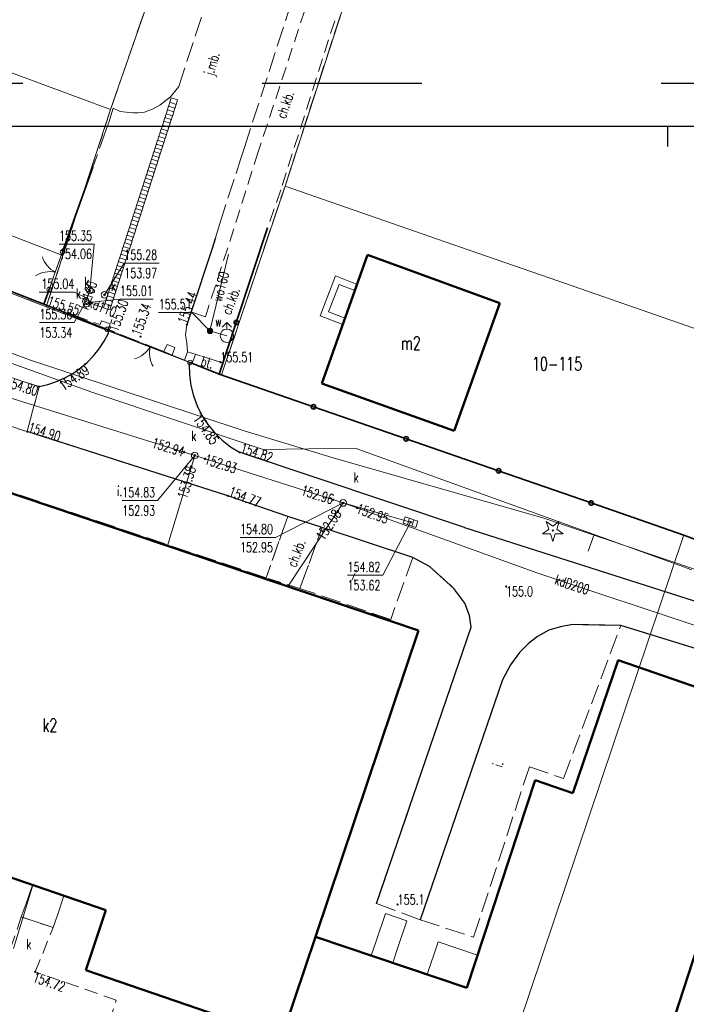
# Model space of a CAD drawing. Header units: metres. Extents: x 7454870 to 7460959, y 5886692 to 5887063.
# Tile 9 of 55: x 7457860 to 7457910, y 5886865 to 5886939. Entities that reach past the tile are written whole.
import ezdxf
from ezdxf.enums import TextEntityAlignment as Align

# ---------------------------------------------------------------- set-up
doc = ezdxf.new("R2010")
doc.units = ezdxf.units.M
doc.header["$MEASUREMENT"] = 0
for name, pattern in [('1_OTKC', [1.5, 1, -0.5]), ('1_OTKJ', [2, 1.5, -0.5]), ('1_OTKK', [0]), ('1_OTKU', [2, 1.5, -0.5]), ('1_OTZT', [1.5, 1, -0.5]), ('2_EGBS', [0]), ('2_EGBSG', [0]), ('2_EGBU_A', [0]), ('3_SUEP_A', [0]), ('3_SUKD', [0]), ('3_SUKP', [0]), ('3_SUWP', [0]), ('ACAD_ISO03W100', [30, 12, -18]), ('EGDE', [0]), ('EGKK', [2, 1.5, -0.5])]:
    doc.linetypes.add(name, pattern=pattern)
doc.layers.get('0').update_dxf_attribs({"color": 210, "linetype": 'CONTINUOUS', "lineweight": 100})
doc.layers.add('^ ramka cienka', color=1, linetype='CONTINUOUS')
for name, color, linetype, lineweight in [('Dzialki', 7, 'EGDE', 18), ('EGBB_E_T_0', 7, 'CONTINUOUS', 20), ('EGBB_L_0', 7, '2_EGBU_A', 50), ('EGBE_L_3', 7, '2_EGBS', 18), ('Kontury', 3, 'EGKK', 18), ('Numery_dzialek', 7, 'CONTINUOUS', 9), ('OTK_E_T_0', 7, 'CONTINUOUS', 0), ('OTK_E_T_1', 7, 'CONTINUOUS', 0), ('OTK_E_T_3', 7, 'CONTINUOUS', 0), ('OTK_L_0', 7, '1_OTKJ', 18), ('OTK_L_1', 7, '1_OTKK', 25), ('OTK_L_2', 7, '1_OTKC', 18), ('OTK_L_4', 7, '1_OTKU', 18), ('OTO_L_0', 7, 'CONTINUOUS', 35), ('OTO_L_1', 7, 'CONTINUOUS', 18), ('OTR_T_0', 7, 'CONTINUOUS', 18), ('OTR_T_1', 7, 'CONTINUOUS', 18), ('OTZ_L_3', 7, '1_OTZT', 18), ('OTZ_T_1', 85, 'CONTINUOUS', 18), ('SUEP_L_0', 1, '3_SUEP_A', 18), ('SUK_T_1', 36, 'CONTINUOUS', 18), ('SUKP_E_T_0', 36, 'CONTINUOUS', 0), ('SUKP_L_0', 36, '3_SUKP', 18), ('SUKR_T_0', 36, 'CONTINUOUS', 18), ('SUP_E_T_1', 7, 'CONTINUOUS', 0), ('SUP_T_4', 7, 'CONTINUOUS', 18), ('SUW_E_T_2', 5, 'CONTINUOUS', 0), ('SUW_T_2', 5, 'CONTINUOUS', 18), ('SUW_T_5', 5, 'CONTINUOUS', 18), ('SUWP_E_T_0', 5, 'CONTINUOUS', 0), ('SUWP_L_0', 5, '3_SUWP', 18), ('SUWR_T_0', 5, 'CONTINUOUS', 18)]:
    doc.layers.add(name, color=color, linetype=linetype, lineweight=lineweight)
for name, color, linetype, lineweight, true_color in [('SUK_E_T_4', 7, 'CONTINUOUS', 0, 0x803300), ('SUK_L_2', 7, 'CONTINUOUS', 18, 0x803300), ('SUK_T_3', 7, 'CONTINUOUS', 18, 0x803300)]:
    doc.layers.add(name, color=color, linetype=linetype, lineweight=lineweight, true_color=true_color)
doc.styles.get("Standard").update_dxf_attribs({"font": 'Simplex.SHX', "width": 0.75})

# ---------------------------------------------------------------- blocks, each defined once
blk = doc.blocks.new('2_OTRN')
at = {"color": 0, "linetype": 'Continuous'}
blk.add_circle((0, 0), 0.045, dxfattribs=at)
blk = doc.blocks.new('2_OTRS')
at = {"color": 0, "linetype": 'Continuous'}
blk.add_circle((0, 0), 0.045, dxfattribs=at)
blk = doc.blocks.new('2_OTZG')
at = {"color": 0, "linetype": 'Continuous'}
for p, q in [((-0.78225, -0.26495), (-0.3012, 0.09375)), ((-0.3012, 0.09375), (-0.4937, 0.6621)), ((-0.4937, 0.6621), (-0.0039, 0.31545)), ((-0.0039, 0.31545), (0.4771, 0.67415)), ((0.4771, 0.67415), (0.2988, 0.1012)), ((0.2988, 0.1012), (0.7886, -0.24545)), ((-0.18225, -0.2575), (-0.78225, -0.26495)), ((0.01025, -0.82585), (-0.18225, -0.2575)), ((0.1886, -0.2529), (0.01025, -0.82585)), ((0.7886, -0.24545), (0.1886, -0.2529))]:
    blk.add_line(p, q, dxfattribs=at)
blk.add_circle((0, 0), 0.045, dxfattribs=at)
blk = doc.blocks.new('4_SUKK')
at = {"color": 0, "linetype": 'Continuous'}
for p, q in [((-0.5, -0.25), (-0.5, 0.25)), ((-0.5, 0.25), (0.5, 0.25)), ((-0.175, 0.25), (-0.175, -0.25)), ((0.175, 0.25), (0.175, -0.25)), ((0.5, 0.25), (0.5, -0.25)), ((0.5, -0.25), (-0.5, -0.25))]:
    blk.add_line(p, q, dxfattribs=at)
blk = doc.blocks.new('4_SUKS')
at = {"color": 0, "linetype": 'Continuous'}
blk.add_circle((0, 0), 0.25, dxfattribs=at)
blk = doc.blocks.new('4_SUPS')
at = {"color": 0, "linetype": 'Continuous'}
blk.add_circle((0, 0), 0.0625, dxfattribs=at)
blk = doc.blocks.new('4_SUPW')
at = {"color": 0, "linetype": 'Continuous'}
blk.add_circle((0, 0), 0.25, dxfattribs=at)
blk = doc.blocks.new('4_SUWW')
at = {"color": 0, "linetype": 'Continuous'}
for radius in [0.2, 0.175, 0.15, 0.125, 0.1, 0.075, 0.05, 0.025, 0.00715]:
    blk.add_circle((0, 0), radius, dxfattribs=at)
blk = doc.blocks.new('4_SUWH')
at = {"color": 0, "linetype": 'Continuous'}
for p, q in [((0, 1), (-0.35355, 0.64645)), ((0, 1), (0.35355, 0.64645)), ((0, 0.5), (0, 1))]:
    blk.add_line(p, q, dxfattribs=at)
blk.add_circle((0, 0), 0.5, dxfattribs=at)

msp = doc.modelspace()

# ---------------------------------------------------------------- linework, layer by layer
at = {"layer": '^ ramka cienka', "color": 8, "linetype": 'ACAD_ISO03W100'}
msp.add_line((7457788.204, 5886934.589), (7457998.204, 5886934.589), dxfattribs=at)
at = {"layer": '^ ramka cienka', "color": 215}
for p, q in [((7457994.704, 5886931.339), (7457801.034, 5886931.339)), ((7457908.704, 5886929.839), (7457908.704, 5886931.339))]:
    msp.add_line(p, q, dxfattribs=at)
at = {"layer": 'Dzialki'}
for p, q in [((7457873.2, 5886951.18), (7457866.8, 5886932.62)), ((7457879.91, 5886926.85), (7457887.6, 5886950.56)), ((7457801.61, 5886945.43), (7457863.21, 5886921.63)), ((7457800.15, 5886941.71), (7457861.96, 5886917.78)), ((7457866.8, 5886932.62), (7457843.5, 5886941.21)), ((7457863.21, 5886921.63), (7457866.8, 5886932.62)), ((7457879.91, 5886926.85), (7457875.14, 5886912.67)), ((7457893.1, 5886922.27), (7457879.91, 5886926.85)), ((7457900.43, 5886919.73), (7457893.1, 5886922.27)), ((7457861.96, 5886917.78), (7457863.21, 5886921.63)), ((7457907.77, 5886917.18), (7457900.43, 5886919.73)), ((7457875.14, 5886912.67), (7457861.96, 5886917.78)), ((7457915.11, 5886914.63), (7457907.77, 5886917.18)), ((7457909.89, 5886900.63), (7457875.14, 5886912.67)), ((7457909.89, 5886900.63), (7457882.97, 5886820.67)), ((7457922.19, 5886896.36), (7457909.89, 5886900.63))]:
    msp.add_line(p, q, dxfattribs=at)
at = {"layer": 'EGBB_L_0', "linetype": '2_EGBU_A'}
for p, q in [((7457886.12, 5886921.68), (7457882.67, 5886912.01)), ((7457896.06, 5886918.06), (7457886.12, 5886921.68)), ((7457892.63, 5886908.46), (7457896.06, 5886918.06)), ((7457882.67, 5886912.01), (7457892.63, 5886908.46)), ((7457889.95, 5886893.46), (7457843.43, 5886909.12)), ((7457882.2, 5886870.43), (7457889.95, 5886893.46)), ((7457904.97, 5886891.21), (7457901.55, 5886881.22)), ((7457911.13, 5886889.1), (7457904.97, 5886891.21)), ((7457834.73, 5886883.28), (7457866.45, 5886872.43)), ((7457898.71, 5886882.19), (7457893.57, 5886866.59)), ((7457901.55, 5886881.22), (7457898.71, 5886882.19)), ((7457909.23, 5886864.46), (7457912.75, 5886875.37)), ((7457866.45, 5886872.43), (7457864.93, 5886867.91)), ((7457879.66, 5886862.88), (7457882.2, 5886870.43)), ((7457893.57, 5886866.59), (7457882.2, 5886870.43)), ((7457864.93, 5886867.91), (7457876.69, 5886863.89))]:
    msp.add_line(p, q, dxfattribs=at)
at = {"layer": 'EGBE_L_3', "linetype": '2_EGBS'}
for p, q in [((7457883.7, 5886920.1), (7457882.55, 5886917.11)), ((7457885.331, 5886919.469), (7457883.7, 5886920.1)), ((7457883.98, 5886919.45), (7457883.19, 5886917.4)), ((7457885.168, 5886919.011), (7457883.98, 5886919.45)), ((7457885.168, 5886919.011), (7457885.331, 5886919.469)), ((7457884.426, 5886916.932), (7457885.168, 5886919.011)), ((7457882.55, 5886917.11), (7457884.255, 5886916.452)), ((7457883.19, 5886917.4), (7457884.426, 5886916.932)), ((7457884.255, 5886916.452), (7457884.426, 5886916.932)), ((7457860.929, 5886874.318), (7457860.414, 5886872.863)), ((7457863.287, 5886873.512), (7457860.929, 5886874.318)), ((7457862.793, 5886872.066), (7457863.287, 5886873.512)), ((7457860.08, 5886871.92), (7457862.47, 5886871.12)), ((7457862.47, 5886871.12), (7457862.793, 5886872.066)), ((7457887.46, 5886872.19), (7457886.76, 5886870.11)), ((7457889.08, 5886871.64), (7457887.46, 5886872.19)), ((7457886.76, 5886870.11), (7457886.389, 5886869.015)), ((7457888.009, 5886868.468), (7457888.38, 5886869.56)), ((7457891.42, 5886870.06), (7457890.589, 5886867.597)), ((7457894.383, 5886869.059), (7457891.42, 5886870.06)), ((7457886.389, 5886869.015), (7457888.009, 5886868.468)), ((7457893.57, 5886866.59), (7457894.383, 5886869.059)), ((7457890.589, 5886867.597), (7457893.57, 5886866.59))]:
    msp.add_line(p, q, dxfattribs=at)
at = {"layer": 'EGBE_L_3', "linetype": '2_EGBSG'}
for p, q in [((7457860.414, 5886872.863), (7457860.08, 5886871.92)), ((7457888.38, 5886869.56), (7457889.08, 5886871.64))]:
    msp.add_line(p, q, dxfattribs=at)
at = {"layer": 'Kontury'}
for p, q in [((7457873.2, 5886951.18), (7457866.8, 5886932.62)), ((7457879.91, 5886926.85), (7457887.6, 5886950.56)), ((7457861.96, 5886917.78), (7457800.15, 5886941.71)), ((7457866.8, 5886932.62), (7457863.21, 5886921.63)), ((7457875.14, 5886912.67), (7457879.91, 5886926.85)), ((7457863.21, 5886921.63), (7457861.96, 5886917.78)), ((7457861.96, 5886917.78), (7457875.14, 5886912.67)), ((7457909.89, 5886900.63), (7457875.14, 5886912.67)), ((7457922.19, 5886896.36), (7457909.89, 5886900.63))]:
    msp.add_line(p, q, dxfattribs=at)
at = {"layer": 'OTK_L_0', "linetype": '1_OTKJ'}
for p, q in [((7457876.86, 5886929.76), (7457880.78, 5886941.85)), ((7457873.63, 5886939.55), (7457871.92, 5886934.34)), ((7457871.92, 5886934.34), (7457871.29, 5886933.57)), ((7457871.29, 5886933.57), (7457870.5, 5886932.94)), ((7457866.983, 5886932.7), (7457866.663, 5886931.629)), ((7457867.51, 5886932.45), (7457866.983, 5886932.7)), ((7457867.97, 5886932.4), (7457867.51, 5886932.45)), ((7457870, 5886932.65), (7457869.34, 5886932.42)), ((7457870.5, 5886932.94), (7457870, 5886932.65)), ((7457868.5, 5886932.36), (7457867.97, 5886932.4)), ((7457868.85, 5886932.36), (7457868.5, 5886932.36)), ((7457869.34, 5886932.42), (7457868.85, 5886932.36)), ((7457866.475, 5886931.105), (7457865.464, 5886928.28)), ((7457866.663, 5886931.629), (7457866.475, 5886931.105)), ((7457876.56, 5886928.86), (7457876.86, 5886929.76)), ((7457876.23, 5886927.8), (7457876.56, 5886928.86)), ((7457865.464, 5886928.28), (7457863.185, 5886921.912)), ((7457875, 5886924.05), (7457876.23, 5886927.8)), ((7457874.68, 5886922.96), (7457875, 5886924.05)), ((7457874.4, 5886922.09), (7457874.68, 5886922.96)), ((7457872.85, 5886917.4), (7457874.4, 5886922.09)), ((7457863.185, 5886921.912), (7457862.174, 5886919.088)), ((7457862.174, 5886919.088), (7457861.78, 5886917.98)), ((7457861.78, 5886917.98), (7457866, 5886916.44)), ((7457872.53, 5886916.42), (7457872.85, 5886917.4)), ((7457866, 5886916.44), (7457866.12, 5886916.73)), ((7457866.12, 5886916.73), (7457866.77, 5886916.51)), ((7457866.77, 5886916.51), (7457866.62, 5886916.08)), ((7457872.44, 5886915.68), (7457872.53, 5886916.42)), ((7457866.634, 5886915.795), (7457866.312, 5886915.193)), ((7457870.8, 5886914.42), (7457866.62, 5886916.08)), ((7457866.62, 5886916.08), (7457866.634, 5886915.795)), ((7457872.52, 5886915.04), (7457872.44, 5886915.68)), ((7457866.312, 5886915.193), (7457865.934, 5886914.624)), ((7457870.8, 5886914.42), (7457871.05, 5886914.96)), ((7457871.05, 5886914.96), (7457871.63, 5886914.72)), ((7457871.63, 5886914.72), (7457871.42, 5886914.14)), ((7457872.59, 5886914.39), (7457872.52, 5886915.04)), ((7457865.505, 5886914.092), (7457865.028, 5886913.604)), ((7457865.934, 5886914.624), (7457865.505, 5886914.092)), ((7457871.42, 5886914.14), (7457870.8, 5886914.42)), ((7457872.348, 5886913.766), (7457871.42, 5886914.14)), ((7457872.348, 5886913.766), (7457872.59, 5886914.39)), ((7457865.028, 5886913.604), (7457864.507, 5886913.162)), ((7457872.767, 5886913.599), (7457872.348, 5886913.766)), ((7457872.701, 5886913.459), (7457872.767, 5886913.599)), ((7457872.721, 5886912.657), (7457872.701, 5886913.459)), ((7457863.947, 5886912.772), (7457863.352, 5886912.436)), ((7457864.507, 5886913.162), (7457863.947, 5886912.772)), ((7457872.829, 5886911.863), (7457872.721, 5886912.657)), ((7457861.417, 5886911.781), (7457860.53, 5886908.4)), ((7457862.082, 5886911.938), (7457861.417, 5886911.781)), ((7457862.729, 5886912.157), (7457862.082, 5886911.938)), ((7457863.352, 5886912.436), (7457862.729, 5886912.157)), ((7457873.023, 5886911.084), (7457872.829, 5886911.863)), ((7457873.302, 5886910.333), (7457873.023, 5886911.084)), ((7457873.663, 5886909.616), (7457873.302, 5886910.333)), ((7457874.1, 5886908.943), (7457873.663, 5886909.616)), ((7457874.608, 5886908.323), (7457874.1, 5886908.943)), ((7457860.53, 5886908.4), (7457875.603, 5886903.575)), ((7457875.182, 5886907.762), (7457874.608, 5886908.323)), ((7457875.814, 5886907.268), (7457875.182, 5886907.762)), ((7457876.496, 5886906.847), (7457875.814, 5886907.268)), ((7457893.41, 5886901.193), (7457876.496, 5886906.847)), ((7457875.603, 5886903.575), (7457880.119, 5886902.024)), ((7457880.119, 5886902.024), (7457882.698, 5886901.193)), ((7457882.698, 5886901.193), (7457889.509, 5886898.948)), ((7457912.981, 5886894.938), (7457893.41, 5886901.193)), ((7457889.509, 5886898.948), (7457890.785, 5886898.263)), ((7457890.785, 5886898.263), (7457892.604, 5886896.62)), ((7457892.604, 5886896.62), (7457893.44, 5886895.499)), ((7457893.44, 5886895.499), (7457893.793, 5886894.569)), ((7457893.793, 5886894.569), (7457893.897, 5886893.7)), ((7457893.897, 5886893.7), (7457886.801, 5886872.928)), ((7457898.897, 5886892.993), (7457899.755, 5886893.477)), ((7457899.755, 5886893.477), (7457900.613, 5886893.728)), ((7457900.613, 5886893.728), (7457901.532, 5886893.894)), ((7457901.532, 5886893.894), (7457905.16, 5886893.817)), ((7457905.16, 5886893.817), (7457911.573, 5886891.859)), ((7457898.182, 5886892.447), (7457898.897, 5886892.993)), ((7457896.874, 5886890.882), (7457897.548, 5886891.795)), ((7457897.548, 5886891.795), (7457898.182, 5886892.447)), ((7457896.272, 5886889.74), (7457896.874, 5886890.882)), ((7457890.07, 5886871.697), (7457896.272, 5886889.74)), ((7457886.801, 5886872.928), (7457890.07, 5886871.697))]:
    msp.add_line(p, q, dxfattribs=at)
at = {"layer": 'OTK_L_1', "linetype": '1_OTKK'}
for p, q in [((7457874.68, 5886922.96), (7457874.4, 5886922.09)), ((7457874.4, 5886922.09), (7457872.85, 5886917.4)), ((7457872.85, 5886917.4), (7457872.53, 5886916.42)), ((7457866.312, 5886915.193), (7457866.634, 5886915.795)), ((7457865.934, 5886914.624), (7457866.312, 5886915.193)), ((7457865.028, 5886913.604), (7457865.505, 5886914.092)), ((7457865.505, 5886914.092), (7457865.934, 5886914.624)), ((7457864.507, 5886913.162), (7457865.028, 5886913.604)), ((7457872.701, 5886913.459), (7457872.721, 5886912.657)), ((7457863.352, 5886912.436), (7457863.947, 5886912.772)), ((7457863.947, 5886912.772), (7457864.507, 5886913.162)), ((7457872.721, 5886912.657), (7457872.829, 5886911.863)), ((7457861.417, 5886911.781), (7457862.082, 5886911.938)), ((7457862.082, 5886911.938), (7457862.729, 5886912.157)), ((7457862.729, 5886912.157), (7457863.352, 5886912.436)), ((7457872.829, 5886911.863), (7457873.023, 5886911.084)), ((7457873.023, 5886911.084), (7457873.302, 5886910.333)), ((7457873.302, 5886910.333), (7457873.663, 5886909.616)), ((7457873.663, 5886909.616), (7457874.1, 5886908.943)), ((7457874.1, 5886908.943), (7457874.608, 5886908.323)), ((7457875.603, 5886903.575), (7457860.53, 5886908.4)), ((7457874.608, 5886908.323), (7457875.182, 5886907.762)), ((7457875.182, 5886907.762), (7457875.814, 5886907.268)), ((7457875.814, 5886907.268), (7457876.496, 5886906.847)), ((7457893.41, 5886901.193), (7457876.496, 5886906.847)), ((7457880.119, 5886902.024), (7457875.603, 5886903.575)), ((7457882.698, 5886901.193), (7457880.119, 5886902.024)), ((7457889.509, 5886898.948), (7457882.698, 5886901.193)), ((7457893.41, 5886901.193), (7457912.981, 5886894.938)), ((7457890.785, 5886898.263), (7457889.509, 5886898.948)), ((7457892.604, 5886896.62), (7457890.785, 5886898.263)), ((7457893.44, 5886895.499), (7457892.604, 5886896.62)), ((7457893.793, 5886894.569), (7457893.44, 5886895.499)), ((7457893.897, 5886893.7), (7457893.793, 5886894.569)), ((7457886.801, 5886872.928), (7457893.897, 5886893.7)), ((7457899.755, 5886893.477), (7457898.897, 5886892.993)), ((7457900.613, 5886893.728), (7457899.755, 5886893.477)), ((7457901.532, 5886893.894), (7457900.613, 5886893.728)), ((7457905.16, 5886893.817), (7457901.532, 5886893.894)), ((7457911.573, 5886891.859), (7457905.16, 5886893.817)), ((7457898.897, 5886892.993), (7457898.182, 5886892.447)), ((7457897.548, 5886891.795), (7457896.874, 5886890.882)), ((7457898.182, 5886892.447), (7457897.548, 5886891.795)), ((7457896.874, 5886890.882), (7457896.272, 5886889.74)), ((7457896.272, 5886889.74), (7457890.07, 5886871.697))]:
    msp.add_line(p, q, dxfattribs=at)
at = {"layer": 'OTK_L_2', "linetype": '1_OTKC'}
for p, q in [((7457881.86, 5886941.5), (7457877.9, 5886929.43)), ((7457879.7, 5886926.9), (7457883.78, 5886939.71)), ((7457877.9, 5886929.43), (7457877.42, 5886927.94)), ((7457877.42, 5886927.94), (7457876.07, 5886923.64)), ((7457878.289, 5886922.777), (7457879.7, 5886926.9)), ((7457876.07, 5886923.64), (7457873.92, 5886917.04)), ((7457875.248, 5886913.562), (7457878.289, 5886922.777)), ((7457861.417, 5886911.781), (7457839.94, 5886918.8)), ((7457872.85, 5886917.4), (7457872.53, 5886916.42)), ((7457873.92, 5886917.04), (7457872.85, 5886917.4)), ((7457872.53, 5886916.42), (7457872.44, 5886915.68)), ((7457872.44, 5886915.68), (7457872.52, 5886915.04)), ((7457872.52, 5886915.04), (7457872.59, 5886914.39)), ((7457872.59, 5886914.39), (7457875.05, 5886913.62)), ((7457875.05, 5886913.62), (7457875.248, 5886913.562)), ((7457846.53, 5886912.93), (7457860.53, 5886908.4)), ((7457860.53, 5886908.4), (7457861.417, 5886911.781)), ((7457878.49, 5886897.416), (7457880.119, 5886902.024)), ((7457880.119, 5886902.024), (7457882.698, 5886901.193)), ((7457882.698, 5886901.193), (7457881.031, 5886896.617)), ((7457881.031, 5886896.617), (7457878.49, 5886897.416)), ((7457860.08, 5886871.92), (7457858.98, 5886868.68)), ((7457862.47, 5886871.12), (7457860.08, 5886871.92)), ((7457861.13, 5886867.79), (7457862.47, 5886871.12)), ((7457867.22, 5886865.67), (7457861.13, 5886867.79)), ((7457866.71, 5886864.05), (7457867.22, 5886865.67))]:
    msp.add_line(p, q, dxfattribs=at)
at = {"layer": 'OTK_L_4', "linetype": '1_OTKU'}
for p, q in [((7457873.191, 5886914.202), (7457872.933, 5886913.533)), ((7457875.05, 5886913.62), (7457873.191, 5886914.202)), ((7457872.933, 5886913.533), (7457874.97, 5886912.72)), ((7457874.97, 5886912.72), (7457875.248, 5886913.562)), ((7457875.248, 5886913.562), (7457875.05, 5886913.62)), ((7457846.53, 5886912.93), (7457860.53, 5886908.4)), ((7457878.49, 5886897.416), (7457843.415, 5886909.184)), ((7457860.53, 5886908.4), (7457875.603, 5886903.575)), ((7457875.603, 5886903.575), (7457880.119, 5886902.024)), ((7457880.119, 5886902.024), (7457878.49, 5886897.416)), ((7457881.031, 5886896.617), (7457882.698, 5886901.193)), ((7457882.698, 5886901.193), (7457889.509, 5886898.948)), ((7457889.509, 5886898.948), (7457887.862, 5886894.273)), ((7457887.862, 5886894.273), (7457881.031, 5886896.617)), ((7457899.755, 5886893.477), (7457898.897, 5886892.993)), ((7457900.613, 5886893.728), (7457899.755, 5886893.477)), ((7457901.532, 5886893.894), (7457900.613, 5886893.728)), ((7457900.858, 5886882.331), (7457905.16, 5886893.817)), ((7457905.16, 5886893.817), (7457901.532, 5886893.894)), ((7457898.897, 5886892.993), (7457898.182, 5886892.447)), ((7457897.548, 5886891.795), (7457896.874, 5886890.882)), ((7457898.182, 5886892.447), (7457897.548, 5886891.795)), ((7457896.874, 5886890.882), (7457896.272, 5886889.74)), ((7457896.272, 5886889.74), (7457890.07, 5886871.697)), ((7457894.095, 5886870.411), (7457898.285, 5886883.211)), ((7457898.285, 5886883.211), (7457900.858, 5886882.331)), ((7457890.07, 5886871.697), (7457894.095, 5886870.411))]:
    msp.add_line(p, q, dxfattribs=at)
at = {"layer": 'OTO_L_0'}
for p, q in [((7457863.185, 5886921.912), (7457865.464, 5886928.28)), ((7457878.6, 5886923.72), (7457876.25, 5886916.598)), ((7457854.951, 5886920.609), (7457861.78, 5886917.98)), ((7457861.78, 5886917.98), (7457862.174, 5886919.088)), ((7457861.78, 5886917.98), (7457866.542, 5886916.082)), ((7457876.25, 5886916.598), (7457874.97, 5886912.72)), ((7457872.767, 5886913.599), (7457874.97, 5886912.72)), ((7457874.97, 5886912.72), (7457882.057, 5886910.266)), ((7457882.057, 5886910.266), (7457889.014, 5886907.856)), ((7457889.014, 5886907.856), (7457895.971, 5886905.447)), ((7457895.971, 5886905.447), (7457902.928, 5886903.038)), ((7457902.928, 5886903.038), (7457909.886, 5886900.628)), ((7457909.886, 5886900.628), (7457916.906, 5886897.99))]:
    msp.add_line(p, q, dxfattribs=at)
for centre in [(7457876.25, 5886916.598), (7457882.057, 5886910.266), (7457889.014, 5886907.856), (7457895.971, 5886905.447), (7457902.928, 5886903.038)]:
    msp.add_circle(centre, 0.17, dxfattribs=at)
at = {"layer": 'OTO_L_1'}
for p, q in [((7457862.89, 5886921.089), (7457863.185, 5886921.912)), ((7457862.384, 5886919.676), (7457862.89, 5886921.089)), ((7457862.174, 5886919.088), (7457862.468, 5886919.912)), ((7457869.074, 5886915.072), (7457866.542, 5886916.082)), ((7457870.468, 5886914.516), (7457869.074, 5886915.072)), ((7457872.767, 5886913.599), (7457870.235, 5886914.609))]:
    msp.add_line(p, q, dxfattribs=at)
for centre in [(7457863.185, 5886921.912), (7457862.174, 5886919.088), (7457866.542, 5886916.082), (7457872.767, 5886913.599)]:
    msp.add_circle(centre, 0.17, dxfattribs=at)
for centre, start, end in [((7457863.565, 5886922.154), 198.28473, 242.3591), ((7457862.23, 5886918.424), 78.248, 122.32238), ((7457868.034, 5886915.785), 286.23109, 330.30546), ((7457871.713, 5886914.317), 166.19437, 210.26874)]:
    msp.add_arc(centre, 2, start, end, dxfattribs=at)
at = {"layer": 'OTZ_L_3', "linetype": '1_OTZT'}
for p, q in [((7457861.78, 5886917.98), (7457800.15, 5886941.71)), ((7457839.94, 5886918.8), (7457861.417, 5886911.781)), ((7457866.542, 5886916.082), (7457861.78, 5886917.98)), ((7457866.312, 5886915.193), (7457866.634, 5886915.795)), ((7457866.634, 5886915.795), (7457866.542, 5886916.082)), ((7457865.934, 5886914.624), (7457866.312, 5886915.193)), ((7457865.028, 5886913.604), (7457865.505, 5886914.092)), ((7457865.505, 5886914.092), (7457865.934, 5886914.624)), ((7457864.507, 5886913.162), (7457865.028, 5886913.604)), ((7457863.352, 5886912.436), (7457863.947, 5886912.772)), ((7457863.947, 5886912.772), (7457864.507, 5886913.162)), ((7457861.417, 5886911.781), (7457862.082, 5886911.938)), ((7457862.082, 5886911.938), (7457862.729, 5886912.157)), ((7457862.729, 5886912.157), (7457863.352, 5886912.436))]:
    msp.add_line(p, q, dxfattribs=at)
at = {"layer": 'SUEP_L_0', "linetype": '3_SUEP_A'}
for p, q in [((7457865.375, 5886911.377), (7457852.631, 5886915.929)), ((7457878.257, 5886907.057), (7457865.375, 5886911.377)), ((7457885.177, 5886907.146), (7457878.257, 5886907.057)), ((7457903.155, 5886900.661), (7457885.177, 5886907.146)), ((7457903.155, 5886900.661), (7457902.713, 5886899.418)), ((7457903.155, 5886900.661), (7457910.494, 5886898.002))]:
    msp.add_line(p, q, dxfattribs=at)
at = {"layer": 'SUK_L_2', "linetype": '3_SUKD'}
for p, q in [((7457871.254, 5886933.154), (7457871.362, 5886933.487)), ((7457871.362, 5886933.487), (7457871.838, 5886933.333)), ((7457871.838, 5886933.333), (7457871.73, 5886933)), ((7457870.963, 5886932.251), (7457871.07, 5886932.584)), ((7457871.055, 5886932.536), (7457871.162, 5886932.869)), ((7457871.07, 5886932.584), (7457871.546, 5886932.43)), ((7457871.147, 5886932.821), (7457871.254, 5886933.154)), ((7457871.162, 5886932.869), (7457871.638, 5886932.715)), ((7457871.254, 5886933.154), (7457871.73, 5886933)), ((7457871.546, 5886932.43), (7457871.438, 5886932.097)), ((7457871.638, 5886932.715), (7457871.531, 5886932.382)), ((7457871.73, 5886933), (7457871.623, 5886932.667)), ((7457870.686, 5886931.395), (7457870.794, 5886931.728)), ((7457870.778, 5886931.68), (7457870.886, 5886932.013)), ((7457870.794, 5886931.728), (7457871.269, 5886931.574)), ((7457870.87, 5886931.966), (7457870.978, 5886932.298)), ((7457870.886, 5886932.013), (7457871.362, 5886931.859)), ((7457870.978, 5886932.298), (7457871.454, 5886932.145)), ((7457871.362, 5886931.859), (7457871.254, 5886931.527)), ((7457871.454, 5886932.145), (7457871.346, 5886931.812)), ((7457870.502, 5886930.825), (7457870.609, 5886931.158)), ((7457870.594, 5886931.11), (7457870.701, 5886931.443)), ((7457870.609, 5886931.158), (7457871.085, 5886931.004)), ((7457870.701, 5886931.443), (7457871.177, 5886931.289)), ((7457871.085, 5886931.004), (7457870.978, 5886930.671)), ((7457871.177, 5886931.289), (7457871.07, 5886930.956)), ((7457871.269, 5886931.574), (7457871.162, 5886931.242)), ((7457870.225, 5886929.969), (7457870.333, 5886930.302)), ((7457870.317, 5886930.255), (7457870.425, 5886930.587)), ((7457870.333, 5886930.302), (7457870.809, 5886930.148)), ((7457870.41, 5886930.54), (7457870.517, 5886930.872)), ((7457870.425, 5886930.587), (7457870.901, 5886930.434)), ((7457870.517, 5886930.872), (7457870.993, 5886930.719)), ((7457870.901, 5886930.434), (7457870.793, 5886930.101)), ((7457870.993, 5886930.719), (7457870.885, 5886930.386)), ((7457870.041, 5886929.399), (7457870.149, 5886929.732)), ((7457870.133, 5886929.684), (7457870.241, 5886930.017)), ((7457870.149, 5886929.732), (7457870.624, 5886929.578)), ((7457870.241, 5886930.017), (7457870.716, 5886929.863)), ((7457870.624, 5886929.578), (7457870.517, 5886929.245)), ((7457870.716, 5886929.863), (7457870.609, 5886929.531)), ((7457870.809, 5886930.148), (7457870.701, 5886929.816)), ((7457869.764, 5886928.544), (7457869.872, 5886928.876)), ((7457869.857, 5886928.829), (7457869.964, 5886929.161)), ((7457869.872, 5886928.876), (7457870.348, 5886928.723)), ((7457869.949, 5886929.114), (7457870.056, 5886929.447)), ((7457869.964, 5886929.161), (7457870.44, 5886929.008)), ((7457870.056, 5886929.447), (7457870.532, 5886929.293)), ((7457870.348, 5886928.723), (7457870.24, 5886928.39)), ((7457870.44, 5886929.008), (7457870.332, 5886928.675)), ((7457870.532, 5886929.293), (7457870.425, 5886928.96)), ((7457869.488, 5886927.688), (7457869.596, 5886928.021)), ((7457869.58, 5886927.973), (7457869.688, 5886928.306)), ((7457869.596, 5886928.021), (7457870.071, 5886927.867)), ((7457869.672, 5886928.258), (7457869.78, 5886928.591)), ((7457869.688, 5886928.306), (7457870.163, 5886928.152)), ((7457869.78, 5886928.591), (7457870.256, 5886928.437)), ((7457870.163, 5886928.152), (7457870.056, 5886927.82)), ((7457870.256, 5886928.437), (7457870.148, 5886928.105)), ((7457869.304, 5886927.118), (7457869.411, 5886927.45)), ((7457869.396, 5886927.403), (7457869.503, 5886927.736)), ((7457869.411, 5886927.45), (7457869.887, 5886927.297)), ((7457869.503, 5886927.736), (7457869.979, 5886927.582)), ((7457869.887, 5886927.297), (7457869.779, 5886926.964)), ((7457869.979, 5886927.582), (7457869.872, 5886927.249)), ((7457870.071, 5886927.867), (7457869.964, 5886927.534)), ((7457869.027, 5886926.262), (7457869.135, 5886926.595)), ((7457869.119, 5886926.547), (7457869.227, 5886926.88)), ((7457869.135, 5886926.595), (7457869.61, 5886926.441)), ((7457869.211, 5886926.833), (7457869.319, 5886927.165)), ((7457869.227, 5886926.88), (7457869.703, 5886926.726)), ((7457869.319, 5886927.165), (7457869.795, 5886927.012)), ((7457869.703, 5886926.726), (7457869.595, 5886926.394)), ((7457869.795, 5886927.012), (7457869.687, 5886926.679)), ((7457868.843, 5886925.692), (7457868.95, 5886926.025)), ((7457868.935, 5886925.977), (7457869.043, 5886926.31)), ((7457868.95, 5886926.025), (7457869.426, 5886925.871)), ((7457869.043, 5886926.31), (7457869.518, 5886926.156)), ((7457869.426, 5886925.871), (7457869.319, 5886925.538)), ((7457869.518, 5886926.156), (7457869.411, 5886925.823)), ((7457869.61, 5886926.441), (7457869.503, 5886926.109)), ((7457868.566, 5886924.836), (7457868.674, 5886925.169)), ((7457868.659, 5886925.122), (7457868.766, 5886925.454)), ((7457868.674, 5886925.169), (7457869.15, 5886925.015)), ((7457868.751, 5886925.407), (7457868.858, 5886925.739)), ((7457868.766, 5886925.454), (7457869.242, 5886925.301)), ((7457868.858, 5886925.739), (7457869.334, 5886925.586)), ((7457869.242, 5886925.301), (7457869.134, 5886924.968)), ((7457869.334, 5886925.586), (7457869.226, 5886925.253)), ((7457868.29, 5886923.981), (7457868.397, 5886924.314)), ((7457868.382, 5886924.266), (7457868.49, 5886924.599)), ((7457868.397, 5886924.314), (7457868.873, 5886924.16)), ((7457868.474, 5886924.551), (7457868.582, 5886924.884)), ((7457868.49, 5886924.599), (7457868.965, 5886924.445)), ((7457868.582, 5886924.884), (7457869.057, 5886924.73)), ((7457868.965, 5886924.445), (7457868.858, 5886924.112)), ((7457869.057, 5886924.73), (7457868.95, 5886924.397)), ((7457869.15, 5886925.015), (7457869.042, 5886924.683)), ((7457868.106, 5886923.411), (7457868.213, 5886923.743)), ((7457868.198, 5886923.696), (7457868.305, 5886924.028)), ((7457868.213, 5886923.743), (7457868.689, 5886923.59)), ((7457868.305, 5886924.028), (7457868.781, 5886923.875)), ((7457868.689, 5886923.59), (7457868.581, 5886923.257)), ((7457868.781, 5886923.875), (7457868.673, 5886923.542)), ((7457868.873, 5886924.16), (7457868.766, 5886923.827)), ((7457867.829, 5886922.555), (7457867.937, 5886922.888)), ((7457867.921, 5886922.84), (7457868.029, 5886923.173)), ((7457867.937, 5886922.888), (7457868.412, 5886922.734)), ((7457868.013, 5886923.125), (7457868.121, 5886923.458)), ((7457868.029, 5886923.173), (7457868.504, 5886923.019)), ((7457868.121, 5886923.458), (7457868.597, 5886923.304)), ((7457868.504, 5886923.019), (7457868.397, 5886922.686)), ((7457868.597, 5886923.304), (7457868.489, 5886922.972)), ((7457867.645, 5886921.985), (7457867.752, 5886922.317)), ((7457867.737, 5886922.27), (7457867.844, 5886922.603)), ((7457867.752, 5886922.317), (7457868.228, 5886922.164)), ((7457867.844, 5886922.603), (7457868.32, 5886922.449)), ((7457868.228, 5886922.164), (7457868.12, 5886921.831)), ((7457868.32, 5886922.449), (7457868.213, 5886922.116)), ((7457868.412, 5886922.734), (7457868.305, 5886922.401)), ((7457867.368, 5886921.129), (7457867.476, 5886921.462)), ((7457867.46, 5886921.414), (7457867.568, 5886921.747)), ((7457867.476, 5886921.462), (7457867.951, 5886921.308)), ((7457867.553, 5886921.7), (7457867.66, 5886922.032)), ((7457867.568, 5886921.747), (7457868.044, 5886921.593)), ((7457867.66, 5886922.032), (7457868.136, 5886921.879)), ((7457868.044, 5886921.593), (7457867.936, 5886921.261)), ((7457868.136, 5886921.879), (7457868.028, 5886921.546)), ((7457867.092, 5886920.274), (7457867.199, 5886920.606)), ((7457867.184, 5886920.559), (7457867.291, 5886920.892)), ((7457867.199, 5886920.606), (7457867.675, 5886920.453)), ((7457867.276, 5886920.844), (7457867.384, 5886921.177)), ((7457867.291, 5886920.892), (7457867.767, 5886920.738)), ((7457867.384, 5886921.177), (7457867.859, 5886921.023)), ((7457867.767, 5886920.738), (7457867.66, 5886920.405)), ((7457867.859, 5886921.023), (7457867.752, 5886920.69)), ((7457867.951, 5886921.308), (7457867.844, 5886920.975)), ((7457866.907, 5886919.703), (7457867.015, 5886920.036)), ((7457867, 5886919.989), (7457867.107, 5886920.321)), ((7457867.015, 5886920.036), (7457867.491, 5886919.882)), ((7457867.107, 5886920.321), (7457867.583, 5886920.168)), ((7457867.491, 5886919.882), (7457867.383, 5886919.55)), ((7457867.583, 5886920.168), (7457867.475, 5886919.835)), ((7457867.675, 5886920.453), (7457867.567, 5886920.12)), ((7457866.631, 5886918.848), (7457866.738, 5886919.181)), ((7457866.723, 5886919.133), (7457866.831, 5886919.466)), ((7457866.738, 5886919.181), (7457867.214, 5886919.027)), ((7457866.815, 5886919.418), (7457866.923, 5886919.751)), ((7457866.831, 5886919.466), (7457867.306, 5886919.312)), ((7457866.923, 5886919.751), (7457867.399, 5886919.597)), ((7457867.306, 5886919.312), (7457867.199, 5886918.979)), ((7457867.399, 5886919.597), (7457867.291, 5886919.264)), ((7457866.447, 5886918.278), (7457866.554, 5886918.61)), ((7457866.539, 5886918.563), (7457866.646, 5886918.895)), ((7457866.554, 5886918.61), (7457867.03, 5886918.456)), ((7457866.646, 5886918.895), (7457867.122, 5886918.742)), ((7457867.03, 5886918.456), (7457866.922, 5886918.124)), ((7457867.122, 5886918.742), (7457867.014, 5886918.409)), ((7457867.214, 5886919.027), (7457867.107, 5886918.694)), ((7457866.262, 5886917.707), (7457866.37, 5886918.04)), ((7457866.738, 5886917.553), (7457866.262, 5886917.707)), ((7457866.354, 5886917.992), (7457866.462, 5886918.325)), ((7457866.37, 5886918.04), (7457866.846, 5886917.886)), ((7457866.462, 5886918.325), (7457866.938, 5886918.171)), ((7457866.846, 5886917.886), (7457866.738, 5886917.553)), ((7457866.938, 5886918.171), (7457866.83, 5886917.839))]:
    msp.add_line(p, q, dxfattribs=at)
at = {"layer": 'SUKP_L_0', "linetype": '3_SUKP'}
for p, q in [((7457865.23, 5886919), (7457864.93, 5886918.19)), ((7457864.93, 5886918.19), (7457866.5, 5886917.63)), ((7457855.067, 5886912.235), (7457873.119, 5886906.611)), ((7457873.119, 5886906.611), (7457871.076, 5886899.814)), ((7457873.119, 5886906.611), (7457884.286, 5886903.039)), ((7457884.286, 5886903.039), (7457880.129, 5886896.766)), ((7457884.286, 5886903.039), (7457889.356, 5886901.594)), ((7457898.914, 5886897.751), (7457884.286, 5886903.039)), ((7457917.45, 5886891.61), (7457898.914, 5886897.751)), ((7457859.487, 5886869.561), (7457860.941, 5886874.314))]:
    msp.add_line(p, q, dxfattribs=at)
at = {"layer": 'SUKR_T_0', "linetype": 'Continuous', "lineweight": 0}
for p, q in [((7457862.922, 5886922.502), (7457865.554, 5886922.502)), ((7457865.23, 5886919), (7457865.554, 5886922.502)), ((7457866.34, 5886918.68), (7457867.822, 5886921.068)), ((7457867.822, 5886921.068), (7457870.454, 5886921.068)), ((7457861.414, 5886918.884), (7457864.074, 5886918.884)), ((7457865.017, 5886918.426), (7457864.074, 5886918.884)), ((7457864.93, 5886918.19), (7457864.047, 5886916.593)), ((7457865.164, 5886918.106), (7457867.495, 5886918.349)), ((7457867.495, 5886918.349), (7457869.992, 5886918.349)), ((7457861.441, 5886916.593), (7457864.047, 5886916.593)), ((7457873.119, 5886906.611), (7457870.331, 5886903.211)), ((7457867.671, 5886903.211), (7457870.331, 5886903.211)), ((7457884.286, 5886903.039), (7457879.192, 5886900.453)), ((7457889.356, 5886901.594), (7457887.273, 5886897.599)), ((7457876.532, 5886900.453), (7457879.192, 5886900.453)), ((7457884.613, 5886897.599), (7457887.273, 5886897.599))]:
    msp.add_line(p, q, dxfattribs=at)
at = {"layer": 'SUWP_L_0', "linetype": '3_SUWP'}
for p, q in [((7457874.27, 5886915.97), (7457875.66, 5886921.74)), ((7457854.009, 5886916.228), (7457860.687, 5886913.805)), ((7457875.54, 5886915.61), (7457874.27, 5886915.97)), ((7457860.687, 5886913.805), (7457876.847, 5886908.458)), ((7457876.847, 5886908.458), (7457883.542, 5886906.424)), ((7457883.542, 5886906.424), (7457899.365, 5886901.895)), ((7457899.365, 5886901.895), (7457908.929, 5886898.671)), ((7457908.929, 5886898.671), (7457925.531, 5886892.987))]:
    msp.add_line(p, q, dxfattribs=at)
at = {"layer": 'SUWR_T_0', "linetype": 'Continuous', "lineweight": 0}
for p in [(7457870.398, 5886917.347), (7457874.27, 5886915.97)]:
    msp.add_line(p, (7457872.895, 5886917.347), dxfattribs=at)

# ---------------------------------------------------------------- block references
at = {"layer": 'OTR_T_0'}
for p in [(7457861.97, 5886917.91), (7457872.53, 5886916.42), (7457866.62, 5886916.08), (7457869.05, 5886915.54), (7457864.863, 5886913.455), (7457875.05, 5886913.62), (7457861.417, 5886911.781), (7457873.566, 5886909.79), (7457860.53, 5886908.4), (7457876.496, 5886906.847), (7457875.603, 5886903.575), (7457861.13, 5886867.79)]:
    msp.add_blockref('2_OTRS', p, dxfattribs=at)
at = {"layer": 'OTR_T_1'}
for p in [(7457896.531, 5886896.764), (7457888.378, 5886872.854)]:
    msp.add_blockref('2_OTRN', p, dxfattribs=at)
at = {"layer": 'OTZ_T_1'}
msp.add_blockref('2_OTZG', (7457900.046, 5886900.97), dxfattribs=at)
at = {"layer": 'SUK_T_1', "rotation": 342.1216878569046}
msp.add_blockref('4_SUKK', (7457889.356, 5886901.594), dxfattribs=at)
at = {"layer": 'SUK_T_3'}
for p in [(7457865.23, 5886919), (7457864.93, 5886918.19), (7457866.34, 5886918.68)]:
    msp.add_blockref('4_SUKS', p, dxfattribs=at)
at = {"layer": 'SUKR_T_0'}
for p in [(7457865.017, 5886918.424), (7457865.23, 5886919), (7457866.34, 5886918.68), (7457865.164, 5886918.106), (7457872.319, 5886906.86), (7457873.119, 5886906.611), (7457872.866, 5886905.769), (7457873.902, 5886906.361), (7457883.526, 5886903.282), (7457884.286, 5886903.039), (7457883.88, 5886902.426), (7457885.339, 5886902.658), (7457889.356, 5886901.594)]:
    msp.add_blockref('4_SUPS', p, dxfattribs=at)
at = {"layer": 'SUP_T_4'}
for p in [(7457873.119, 5886906.611), (7457884.286, 5886903.039)]:
    msp.add_blockref('4_SUPW', p, dxfattribs=at)
at = {"layer": 'SUW_T_2'}
msp.add_blockref('4_SUWH', (7457875.54, 5886915.61), dxfattribs=at)
at = {"layer": 'SUW_T_5'}
msp.add_blockref('4_SUWW', (7457874.27, 5886915.97), dxfattribs=at)
at = {"layer": 'SUWR_T_0'}
msp.add_blockref('4_SUPS', (7457874.27, 5886915.97), dxfattribs=at)

# ---------------------------------------------------------------- texts
at = {"layer": 'EGBB_E_T_0', "width": 0.7}
for s, p in [('m2', (7457889.37, 5886915.053)), ('k2', (7457862.235, 5886886.332))]:
    msp.add_text(s, height=1, dxfattribs=at).set_placement(p, align=Align.MIDDLE)
at = {"layer": 'Numery_dzialek', "width": 0.7}
msp.add_text('10-115', height=1, dxfattribs=at).set_placement((7457898.478, 5886914.002), align=Align.TOP_LEFT)
at = {"layer": 'OTK_E_T_0', "lineweight": 9, "width": 0.7}
msp.add_text('j.mb.', height=0.75, rotation=73.89901, dxfattribs=at).set_placement((7457874.507, 5886936.016), align=Align.MIDDLE)
at = {"layer": 'OTK_E_T_1', "lineweight": 9, "width": 0.7}
for rotation, p in [(71.32993, (7457879.923, 5886932.975)), (69.07088, (7457875.832, 5886918.226)), (69.32557, (7457880.752, 5886899.262))]:
    msp.add_text('ch.kb.', height=0.75, rotation=rotation, dxfattribs=at).set_placement(p, align=Align.MIDDLE)
at = {"layer": 'OTK_E_T_3', "lineweight": 9, "width": 0.7}
for s, rotation, p in [('bt.', 343.79793, (7457874.074, 5886913.599)), ('i.', 358.63608, (7457867.486, 5886903.952)), ('i.', 337.09423, (7457885.214, 5886897.586)), ('i.', 71.93953, (7457895.91, 5886883.436))]:
    msp.add_text(s, height=0.75, rotation=rotation, dxfattribs=at).set_placement(p, align=Align.MIDDLE)
at = {"layer": 'OTR_T_0', "lineweight": 9, "width": 0.7}
for s, rotation, p in [('155.55', 341.5023, (7457861.97, 5886917.91)), ('155.44', 70.52601, (7457872.53, 5886916.42)), ('155.34', 70.4249, (7457869.05, 5886915.54)), ('154.90', 342.24969, (7457860.53, 5886908.4)), ('154.82', 341.51509, (7457876.496, 5886906.847)), ('154.77', 339.25367, (7457875.603, 5886903.575))]:
    msp.add_text(s, height=0.75, rotation=rotation, dxfattribs=at).set_placement(p)
for s, rotation, p in [('155.30', 70.52399, (7457866.62, 5886916.08)), ('154.85', 305.37631, (7457873.566, 5886909.79)), ('154.72', 340.80639, (7457861.13, 5886867.79))]:
    msp.add_text(s, height=0.75, rotation=rotation, dxfattribs=at).set_placement(p, align=Align.TOP_LEFT)
msp.add_text('155.51', height=0.75, dxfattribs=at).set_placement((7457875.05, 5886913.62))
for s, rotation, p in [('154.89', 34.43237, (7457864.863, 5886913.455)), ('154.80', 342.34536, (7457861.417, 5886911.781))]:
    msp.add_text(s, height=0.75, rotation=rotation, dxfattribs=at).set_placement(p, align=Align.TOP_RIGHT)
at = {"layer": 'OTR_T_1', "lineweight": 9, "width": 0.7}
msp.add_text('155.0', height=0.75, dxfattribs=at).set_placement((7457896.531, 5886896.764), align=Align.TOP_LEFT)
msp.add_text('155.1', height=0.75, dxfattribs=at).set_placement((7457888.378, 5886872.854))
at = {"layer": 'SUK_E_T_4', "lineweight": 9, "width": 0.7}
for p in [(7457864.816, 5886919.276), (7457864.187, 5886918.404), (7457866.819, 5886918.976)]:
    msp.add_text('k', height=0.75, dxfattribs=at).set_placement(p)
at = {"layer": 'SUKP_E_T_0', "lineweight": 9, "width": 0.7}
for s, rotation, p in [('kd160', 71.14917, (7457865.097, 5886918.642)), ('kd110', 337.5983, (7457866.176, 5886917.746))]:
    msp.add_text(s, height=0.75, rotation=rotation, dxfattribs=at).set_placement(p, align=Align.MIDDLE)
msp.add_text('kdD200', height=0.75, rotation=341.66978, dxfattribs=at).set_placement((7457900.25, 5886897.308), align=Align.MIDDLE_LEFT)
at = {"layer": 'SUKR_T_0', "lineweight": 9, "width": 0.7}
for s, p in [('155.35', (7457862.922, 5886923.502)), ('154.06', (7457862.922, 5886922.127)), ('155.28', (7457867.822, 5886922.068)), ('153.97', (7457867.822, 5886920.693)), ('155.36', (7457861.441, 5886917.593)), ('153.34', (7457861.441, 5886916.218)), ('154.83', (7457867.671, 5886904.211)), ('152.93', (7457867.671, 5886902.836)), ('154.80', (7457876.532, 5886901.453)), ('152.95', (7457876.532, 5886900.078)), ('154.82', (7457884.613, 5886898.599)), ('153.62', (7457884.613, 5886897.224))]:
    msp.add_text(s, height=0.75, dxfattribs=at).set_placement(p, align=Align.TOP_LEFT)
msp.add_text('155.04', height=0.75, dxfattribs=at).set_placement((7457864.074, 5886919.134), align=Align.RIGHT)
msp.add_text('155.01', height=0.75, dxfattribs=at).set_placement((7457867.495, 5886918.974), align=Align.MIDDLE_LEFT)
for s, rotation, p in [('152.94', 342.69168, (7457872.319, 5886906.86)), ('153.38', 73.2915, (7457872.866, 5886905.769)), ('152.96', 342.26168, (7457883.526, 5886903.282)), ('152.08', 56.47156, (7457883.88, 5886902.426))]:
    msp.add_text(s, height=0.75, rotation=rotation, dxfattribs=at).set_placement(p, align=Align.MIDDLE_RIGHT)
for s, rotation, p in [('152.93', 342.26168, (7457873.902, 5886906.361)), ('152.95', 340.12167, (7457885.339, 5886902.658))]:
    msp.add_text(s, height=0.75, rotation=rotation, dxfattribs=at).set_placement(p, align=Align.MIDDLE_LEFT)
at = {"layer": 'SUP_E_T_1', "lineweight": 9, "width": 0.7}
for p in [(7457872.861, 5886907.709), (7457885.075, 5886904.585), (7457860.467, 5886869.508)]:
    msp.add_text('k', height=0.75, dxfattribs=at).set_placement(p)
at = {"layer": 'SUW_E_T_2', "lineweight": 9, "width": 0.7}
msp.add_text('w', height=0.75, dxfattribs=at).set_placement((7457874.654, 5886916.291))
at = {"layer": 'SUWP_E_T_0', "lineweight": 9, "width": 0.7}
msp.add_text('wo160', height=0.75, rotation=75.75174, dxfattribs=at).set_placement((7457875.072, 5886919.301), align=Align.MIDDLE)
at = {"layer": 'SUWR_T_0', "lineweight": 9, "width": 0.7}
msp.add_text('155.51', height=0.75, dxfattribs=at).set_placement((7457872.895, 5886917.597), align=Align.RIGHT)

doc.saveas('drawing.dxf')
